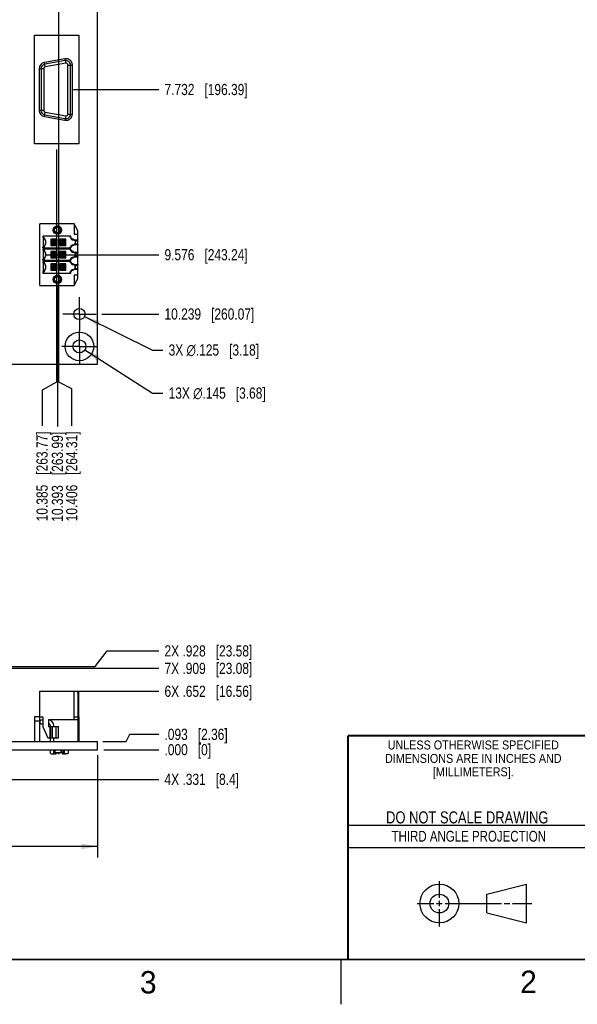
# Model space of a CAD drawing. Header units: inches. Extents: x 0 to 34, y 0 to 22.
# Tile 65 of 84: x 21.9 to 28.1, y 0 to 11. Entities that reach past the tile are written whole.
import ezdxf

# ---------------------------------------------------------------- set-up
doc = ezdxf.new("R2010")
doc.units = ezdxf.units.IN
doc.header["$LTSCALE"] = 1.87
doc.header["$MEASUREMENT"] = 0
doc.linetypes.add('CENTER', pattern=[0.6, 0.375, -0.075, 0.075, -0.075])
doc.layers.get('0').update_dxf_attribs({"linetype": 'CONTINUOUS'})
for name, color, linetype in [('02___PRT_ALL_AXES', 7, 'CONTINUOUS'), ('03___PRT_ALL_CURVES', 7, 'CONTINUOUS'), ('DIMENSIONS', 7, 'CONTINUOUS')]:
    doc.layers.add(name, color=color, linetype=linetype)
doc.styles.get("Standard").update_dxf_attribs({"font": 'txt', "width": 0.8})
doc.styles.add('TEXTSTYLE_2', font='txt')
doc.styles.add('TEXTSTYLE_3', font='txt', dxfattribs={"width": 0.9})
doc.dimstyles.new('DIMSTYLE_1', dxfattribs={"dimtxt": 0.125, "dimasz": 0.18, "dimexe": 0.125, "dimexo": 0.0625, "dimgap": 0.09, "dimtad": 0, "dimtih": 1, "dimtoh": 1, "dimdec": 3, "dimzin": 4, "dimdsep": 46, "dimtxsty": 'STANDARD', "dimblk": '_FILLED', "dimblk1": '_FILLED', "dimblk2": '_FILLED', "dimcen": 0.09, "dimadec": 0, "dimazin": 0, "dimtp": 0.001, "dimtm": 0.001, "dimtfac": 1, "dimtdec": 3, "dimtofl": 0, "dimtmove": 0, "dimatfit": 2, "dimldrblk": '_FILLED', "dimfxl": 1, "dimtolj": 1, "dimtzin": 4, "dimarcsym": 0})
doc.dimstyles.new('DIMSTYLE_2', dxfattribs={"dimtxt": 0.125, "dimasz": 0.18, "dimexe": 0.125, "dimexo": 0.0625, "dimgap": 0.03125, "dimtad": 0, "dimtih": 1, "dimtoh": 1, "dimdec": 3, "dimzin": 4, "dimdsep": 46, "dimtxsty": 'STANDARD', "dimblk": '_FILLED', "dimblk1": '_FILLED', "dimblk2": '_FILLED', "dimcen": 0.09, "dimadec": 0, "dimazin": 0, "dimtp": 0.001, "dimtm": 0.001, "dimtfac": 1, "dimtdec": 3, "dimtofl": 0, "dimtmove": 0, "dimatfit": 3, "dimldrblk": '_FILLED', "dimfxl": 1, "dimtolj": 1, "dimtzin": 4, "dimarcsym": 0})
doc.dimstyles.new('DIMSTYLE_3', dxfattribs={"dimtxt": 0.125, "dimasz": 0.18, "dimexe": 0.125, "dimexo": 0.0625, "dimgap": 0.0625, "dimtad": 0, "dimtih": 1, "dimtoh": 1, "dimdec": 3, "dimzin": 4, "dimdsep": 46, "dimtxsty": 'STANDARD', "dimblk": '_FILLED', "dimblk1": '_FILLED', "dimblk2": '_FILLED', "dimcen": 0.09, "dimadec": 0, "dimazin": 0, "dimtp": 0.001, "dimtm": 0.001, "dimtfac": 1, "dimtdec": 3, "dimtofl": 0, "dimtmove": 0, "dimatfit": 3, "dimldrblk": '_FILLED', "dimfxl": 1, "dimtolj": 1, "dimtzin": 4, "dimarcsym": 0})

# ---------------------------------------------------------------- blocks, each defined once
blk = doc.blocks.new('_FILLED')
at = {"color": 0, "linetype": 'BYBLOCK'}
blk.add_solid([(0, 0), (-1, 0.174), (-1, -0.174)], dxfattribs=at)
blk = doc.blocks.new('*D1')
at = {"layer": 'DIMENSIONS', "color": 2, "linetype": 'CONTINUOUS'}
for p, q in [((22.641, 7.308), (23.396, 6.825)), ((23.396, 6.825), (23.513, 6.825))]:
    blk.add_line(p, q, dxfattribs=at)
at = {"layer": 'DIMENSIONS', "color": 2, "linetype": 'CONTINUOUS', "xscale": 0.18, "yscale": 0.18, "zscale": 0.18, "rotation": 147.3766360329}
blk.add_blockref('_FILLED', (22.641, 7.308), dxfattribs=at)
at = {"layer": 'DIMENSIONS', "color": 2, "linetype": 'CONTINUOUS', "insert": (23.576, 6.888), "char_height": 0.125, "width": 1.69167, "attachment_point": 1, "line_spacing_factor": 0.9}
blk.add_mtext('13X \\Fgdt;{\\Fgdt;n}\\Ftxt;.145{\\Ftxt.shx;\\W1.000000;\\H0.125000; }[3.68]', dxfattribs=at)
blk = doc.blocks.new('*D2')
at = {"layer": 'DIMENSIONS', "color": 2, "linetype": 'CONTINUOUS'}
for p, q in [((22.636, 7.68), (23.396, 7.306)), ((23.396, 7.306), (23.513, 7.306))]:
    blk.add_line(p, q, dxfattribs=at)
at = {"layer": 'DIMENSIONS', "color": 2, "linetype": 'CONTINUOUS', "xscale": 0.18, "yscale": 0.18, "zscale": 0.18, "rotation": 153.7647312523}
blk.add_blockref('_FILLED', (22.636, 7.68), dxfattribs=at)
at = {"layer": 'DIMENSIONS', "color": 2, "linetype": 'CONTINUOUS', "insert": (23.576, 7.369), "char_height": 0.125, "width": 1.69167, "attachment_point": 1, "line_spacing_factor": 0.9}
blk.add_mtext('3X \\Fgdt;{\\Fgdt;n}\\Ftxt;.125{\\Ftxt.shx;\\W1.000000;\\H0.125000; }[3.18] ', dxfattribs=at)
blk = doc.blocks.new('*D3')
at = {"layer": 'DIMENSIONS', "color": 2, "linetype": 'CONTINUOUS'}
blk.add_line((18.585, 2.512), (23.468, 2.512), dxfattribs=at)
at = {"layer": 'DIMENSIONS', "color": 2, "linetype": 'CONTINUOUS', "insert": (23.53, 2.575), "char_height": 0.125, "width": 1.325, "attachment_point": 1, "line_spacing_factor": 0.9}
blk.add_mtext('4X .331{\\Ftxt.shx;\\W1.000000;\\H0.125000; }[8.4]', dxfattribs=at)
blk = doc.blocks.new('*D4')
at = {"layer": 'DIMENSIONS', "color": 2, "linetype": 'CONTINUOUS'}
blk.add_line((22.852, 2.843), (23.468, 2.843), dxfattribs=at)
at = {"layer": 'DIMENSIONS', "color": 2, "linetype": 'CONTINUOUS', "insert": (23.53, 2.906), "char_height": 0.125, "width": 0.825, "attachment_point": 1, "line_spacing_factor": 0.9}
blk.add_mtext('.000{\\Ftxt.shx;\\W1.000000;\\H0.125000; }[0]', dxfattribs=at)
blk = doc.blocks.new('*D5')
at = {"layer": 'DIMENSIONS', "color": 2, "linetype": 'CONTINUOUS'}
blk.add_line((22.391, 3.495), (23.468, 3.495), dxfattribs=at)
at = {"layer": 'DIMENSIONS', "color": 2, "linetype": 'CONTINUOUS', "insert": (23.53, 3.558), "char_height": 0.125, "width": 1.525, "attachment_point": 1, "line_spacing_factor": 0.9}
blk.add_mtext('6X .652{\\Ftxt.shx;\\W1.000000;\\H0.125000; }[16.56]', dxfattribs=at)
blk = doc.blocks.new('*D6')
at = {"layer": 'DIMENSIONS', "color": 2, "linetype": 'CONTINUOUS'}
for p, q in [((23.102, 2.936), (23.143, 3.015)), ((23.143, 3.015), (23.468, 3.015)), ((22.843, 2.936), (23.102, 2.936))]:
    blk.add_line(p, q, dxfattribs=at)
at = {"layer": 'DIMENSIONS', "color": 2, "linetype": 'CONTINUOUS', "insert": (23.53, 3.077), "char_height": 0.125, "width": 1.125, "attachment_point": 1, "line_spacing_factor": 0.9}
blk.add_mtext('.093{\\Ftxt.shx;\\W1.000000;\\H0.125000; }[2.36]', dxfattribs=at)
blk = doc.blocks.new('*D8')
at = {"layer": 'DIMENSIONS', "color": 2, "linetype": 'CONTINUOUS'}
blk.add_line((21.584, 3.752), (23.468, 3.752), dxfattribs=at)
at = {"layer": 'DIMENSIONS', "color": 2, "linetype": 'CONTINUOUS', "insert": (23.53, 3.814), "char_height": 0.125, "width": 1.525, "attachment_point": 1, "line_spacing_factor": 0.9}
blk.add_mtext('7X .909{\\Ftxt.shx;\\W1.000000;\\H0.125000; }[23.08]', dxfattribs=at)
blk = doc.blocks.new('*D10')
at = {"layer": 'DIMENSIONS', "color": 2, "linetype": 'CONTINUOUS'}
for p, q in [((22.754, 3.771), (22.89, 3.946)), ((22.89, 3.946), (23.468, 3.946)), ((14.792, 3.771), (22.754, 3.771))]:
    blk.add_line(p, q, dxfattribs=at)
at = {"layer": 'DIMENSIONS', "color": 2, "linetype": 'CONTINUOUS', "insert": (23.53, 4.009), "char_height": 0.125, "width": 1.525, "attachment_point": 1, "line_spacing_factor": 0.9}
blk.add_mtext('2X .928{\\Ftxt.shx;\\W1.000000;\\H0.125000; }[23.58]', dxfattribs=at)
blk = doc.blocks.new('*D12')
at = {"layer": 'DIMENSIONS', "color": 2, "linetype": 'CONTINUOUS'}
for p, q in [((7.78, 2.781), (7.78, 1.638)), ((22.78, 2.781), (22.78, 1.638)), ((7.78, 1.763), (14.505, 1.763)), ((22.78, 1.763), (16.055, 1.763))]:
    blk.add_line(p, q, dxfattribs=at)
at = {"layer": 'DIMENSIONS', "color": 2, "linetype": 'CONTINUOUS', "xscale": 0.18, "yscale": 0.18, "zscale": 0.18, "rotation": 180}
blk.add_blockref('_FILLED', (7.78, 1.763), dxfattribs=at)
at = {"layer": 'DIMENSIONS', "color": 2, "linetype": 'CONTINUOUS', "xscale": 0.18, "yscale": 0.18, "zscale": 0.18}
blk.add_blockref('_FILLED', (22.78, 1.763), dxfattribs=at)
at = {"layer": 'DIMENSIONS', "color": 2, "linetype": 'CONTINUOUS', "insert": (15.28, 1.825), "char_height": 0.125, "width": 1.425, "attachment_point": 2, "line_spacing_factor": 0.9}
blk.add_mtext('(15.000{\\Ftxt.shx;\\W1.000000;\\H0.125000; }[381])', dxfattribs=at)
blk = doc.blocks.new('*D59')
at = {"layer": 'DIMENSIONS', "color": 2, "linetype": 'CONTINUOUS'}
blk.add_line((22.334, 8.033), (22.334, 6.454), dxfattribs=at)
at = {"layer": 'DIMENSIONS', "color": 2, "linetype": 'CONTINUOUS', "insert": (22.271, 6.392), "char_height": 0.125, "width": 1.525, "attachment_point": 3, "rotation": 90, "line_spacing_factor": 0.9}
blk.add_mtext('10.393{\\Ftxt.shx;\\W1.000000;\\H0.125000; }[263.99]', dxfattribs=at)
blk = doc.blocks.new('*D63')
at = {"layer": 'DIMENSIONS', "color": 2, "linetype": 'CONTINUOUS'}
blk.add_line((22.513, 10.215), (23.468, 10.215), dxfattribs=at)
at = {"layer": 'DIMENSIONS', "color": 2, "linetype": 'CONTINUOUS', "insert": (23.53, 10.278), "char_height": 0.125, "width": 1.425, "attachment_point": 1, "line_spacing_factor": 0.9}
blk.add_mtext('7.732{\\Ftxt.shx;\\W1.000000;\\H0.125000; }[196.39]', dxfattribs=at)
blk = doc.blocks.new('*D64')
at = {"layer": 'DIMENSIONS', "color": 2, "linetype": 'CONTINUOUS'}
blk.add_line((22.199, 8.371), (23.468, 8.371), dxfattribs=at)
at = {"layer": 'DIMENSIONS', "color": 2, "linetype": 'CONTINUOUS', "insert": (23.53, 8.433), "char_height": 0.125, "width": 1.425, "attachment_point": 1, "line_spacing_factor": 0.9}
blk.add_mtext('9.576{\\Ftxt.shx;\\W1.000000;\\H0.125000; }[243.24]', dxfattribs=at)
blk = doc.blocks.new('*D65')
at = {"layer": 'DIMENSIONS', "color": 2, "linetype": 'CONTINUOUS'}
blk.add_line((22.83, 7.708), (23.468, 7.708), dxfattribs=at)
at = {"layer": 'DIMENSIONS', "color": 2, "linetype": 'CONTINUOUS', "insert": (23.53, 7.771), "char_height": 0.125, "width": 1.525, "attachment_point": 1, "line_spacing_factor": 0.9}
blk.add_mtext('10.239{\\Ftxt.shx;\\W1.000000;\\H0.125000; }[260.07]', dxfattribs=at)
blk = doc.blocks.new('*D92')
at = {"layer": 'DIMENSIONS', "color": 2, "linetype": 'CONTINUOUS'}
for p, q in [((22.325, 9.546), (22.325, 6.949)), ((22.325, 6.949), (22.162, 6.858)), ((22.162, 6.858), (22.162, 6.46))]:
    blk.add_line(p, q, dxfattribs=at)
at = {"layer": 'DIMENSIONS', "color": 2, "linetype": 'CONTINUOUS', "insert": (22.1, 6.397), "char_height": 0.125, "width": 1.525, "attachment_point": 3, "rotation": 90, "line_spacing_factor": 0.9}
blk.add_mtext('10.385{\\Ftxt.shx;\\W1.000000;\\H0.125000; }[263.77]', dxfattribs=at)
blk = doc.blocks.new('*D93')
at = {"layer": 'DIMENSIONS', "color": 2, "linetype": 'CONTINUOUS'}
for p, q in [((22.346, 11.164), (22.346, 6.952)), ((22.346, 6.952), (22.493, 6.878)), ((22.493, 6.878), (22.493, 6.46))]:
    blk.add_line(p, q, dxfattribs=at)
at = {"layer": 'DIMENSIONS', "color": 2, "linetype": 'CONTINUOUS', "insert": (22.431, 6.397), "char_height": 0.125, "width": 1.525, "attachment_point": 3, "rotation": 90, "line_spacing_factor": 0.9}
blk.add_mtext('10.406{\\Ftxt.shx;\\W1.000000;\\H0.125000; }[264.31]', dxfattribs=at)

msp = doc.modelspace()

# ---------------------------------------------------------------- linework, layer by layer
at = {"color": 7, "linetype": 'CONTINUOUS'}
for p, q in [((22.7802, 7.147), (22.7802, 18.147)), ((22.0777, 10.8221), (22.5717, 10.8221)), ((22.0777, 9.6081), (22.0777, 10.8221)), ((22.5717, 10.8221), (22.5717, 9.6081)), ((22.4185, 10.5579), (22.1885, 10.5174)), ((22.4185, 10.5579), (22.4272, 10.5087)), ((22.1307, 10.4484), (22.1807, 10.4484)), ((22.1307, 10.4484), (22.1307, 9.9817)), ((22.1507, 10.4484), (22.1507, 9.9817)), ((22.1807, 10.4484), (22.1807, 9.9817)), ((22.1972, 10.4681), (22.1885, 10.5174)), ((22.422, 10.5382), (22.192, 10.4977)), ((22.4272, 10.5087), (22.1972, 10.4681)), ((22.4507, 10.489), (22.5007, 10.489)), ((22.4507, 9.9411), (22.4507, 10.489)), ((22.4807, 9.9411), (22.4807, 10.489)), ((22.5007, 9.9411), (22.5007, 10.489)), ((22.1807, 9.9817), (22.1307, 9.9817)), ((22.1885, 9.9128), (22.1972, 9.962)), ((22.1885, 9.9128), (22.4185, 9.8722)), ((22.192, 9.9325), (22.422, 9.8919)), ((22.1972, 9.962), (22.4272, 9.9214)), ((22.4272, 9.9214), (22.4185, 9.8722)), ((22.4507, 9.9411), (22.5007, 9.9411)), ((22.5717, 9.6081), (22.0777, 9.6081)), ((22.5068, 8.5382), (22.5083, 8.5437)), ((22.5311, 8.5242), (22.5068, 8.5382)), ((22.5311, 8.4927), (22.5068, 8.4787)), ((22.5083, 8.4732), (22.5068, 8.4787)), ((22.5081, 8.5438), (22.535, 8.5282)), ((22.535, 8.4887), (22.5081, 8.4731)), ((22.522, 8.5356), (22.522, 8.5325)), ((22.522, 8.4844), (22.522, 8.4813)), ((22.5277, 8.5325), (22.5272, 8.5325)), ((22.5272, 8.4844), (22.5277, 8.4844)), ((22.5302, 8.5301), (22.5338, 8.528)), ((22.5338, 8.4889), (22.5302, 8.4868)), ((22.5331, 8.5253), (22.5311, 8.5242)), ((22.5311, 8.4927), (22.5331, 8.4915)), ((22.5338, 8.528), (22.5331, 8.5254)), ((22.5331, 8.5254), (22.5331, 8.5253)), ((22.5331, 8.4916), (22.5331, 8.4915)), ((22.5331, 8.4915), (22.5338, 8.4889)), ((22.5333, 8.5252), (22.535, 8.5282)), ((22.5333, 8.4916), (22.535, 8.4887)), ((22.5507, 8.5301), (22.547, 8.528)), ((22.547, 8.528), (22.5507, 8.5301)), ((22.5507, 8.4868), (22.547, 8.4889)), ((22.547, 8.4889), (22.5507, 8.4868)), ((22.5535, 8.5318), (22.5507, 8.5301)), ((22.5507, 8.4868), (22.5536, 8.4851)), ((22.5533, 8.5322), (22.5532, 8.5324)), ((22.5533, 8.4847), (22.5532, 8.4845)), ((22.5536, 8.5325), (22.5533, 8.5325)), ((22.5533, 8.5322), (22.5537, 8.5324)), ((22.5537, 8.4845), (22.5533, 8.4847)), ((22.5533, 8.4844), (22.5536, 8.4844)), ((22.5535, 8.5318), (22.5539, 8.532)), ((22.5539, 8.532), (22.5535, 8.5318)), ((22.5536, 8.4851), (22.5539, 8.4849)), ((22.5539, 8.4849), (22.5536, 8.4851)), ((22.5539, 8.532), (22.5546, 8.5325)), ((22.5546, 8.5324), (22.5539, 8.532)), ((22.5539, 8.4849), (22.5546, 8.4845)), ((22.5546, 8.4844), (22.5539, 8.4849)), ((22.5588, 8.5353), (22.5621, 8.5372)), ((22.5588, 8.5356), (22.5588, 8.5325)), ((22.56, 8.5355), (22.5588, 8.5348)), ((22.5588, 8.4844), (22.5588, 8.4813)), ((22.5588, 8.4821), (22.56, 8.4814)), ((22.5621, 8.4797), (22.5588, 8.4816)), ((22.5606, 8.5358), (22.56, 8.5355)), ((22.56, 8.4814), (22.5606, 8.4811)), ((22.5619, 8.5366), (22.5606, 8.5358)), ((22.5606, 8.4811), (22.5619, 8.4803)), ((22.5619, 8.5373), (22.5619, 8.5335)), ((22.5619, 8.5368), (22.5619, 8.5372)), ((22.5619, 8.4834), (22.5619, 8.4796)), ((22.5619, 8.4797), (22.5619, 8.4801)), ((22.5621, 8.5372), (22.562, 8.5374)), ((22.5621, 8.4797), (22.562, 8.4795)), ((22.5068, 8.4004), (22.5083, 8.4059)), ((22.5311, 8.3864), (22.5068, 8.4004)), ((22.5081, 8.406), (22.535, 8.3904)), ((22.522, 8.3978), (22.522, 8.3947)), ((22.5277, 8.3947), (22.5272, 8.3947)), ((22.5302, 8.3923), (22.5338, 8.3902)), ((22.5331, 8.3876), (22.5311, 8.3864)), ((22.5338, 8.3902), (22.5331, 8.3876)), ((22.5331, 8.3876), (22.5331, 8.3875)), ((22.5333, 8.3875), (22.535, 8.3904)), ((22.5507, 8.3923), (22.547, 8.3902)), ((22.547, 8.3902), (22.5507, 8.3923)), ((22.5535, 8.394), (22.5507, 8.3923)), ((22.5533, 8.3944), (22.5532, 8.3946)), ((22.5536, 8.3947), (22.5533, 8.3947)), ((22.5533, 8.3944), (22.5537, 8.3946)), ((22.5539, 8.3942), (22.5535, 8.394)), ((22.5535, 8.394), (22.5539, 8.3942)), ((22.5539, 8.3942), (22.5546, 8.3947)), ((22.5546, 8.3946), (22.5539, 8.3942)), ((22.5588, 8.3975), (22.5621, 8.3994)), ((22.5588, 8.3978), (22.5588, 8.3947)), ((22.56, 8.3977), (22.5588, 8.397)), ((22.5606, 8.398), (22.56, 8.3977)), ((22.5619, 8.3988), (22.5606, 8.398)), ((22.5619, 8.3995), (22.5619, 8.3957)), ((22.5619, 8.399), (22.5619, 8.3994)), ((22.5621, 8.3994), (22.562, 8.3996)), ((22.5311, 8.3549), (22.5068, 8.3409)), ((22.5083, 8.3354), (22.5068, 8.3409)), ((22.5068, 8.2626), (22.5083, 8.2681)), ((22.5311, 8.2486), (22.5068, 8.2626)), ((22.535, 8.3509), (22.5081, 8.3353)), ((22.5081, 8.2682), (22.535, 8.2526)), ((22.522, 8.3466), (22.522, 8.3435)), ((22.522, 8.26), (22.522, 8.2569)), ((22.5272, 8.3466), (22.5277, 8.3466)), ((22.5277, 8.2569), (22.5272, 8.2569)), ((22.5338, 8.3511), (22.5302, 8.349)), ((22.5302, 8.2545), (22.5338, 8.2524)), ((22.5311, 8.3549), (22.5331, 8.3538)), ((22.5331, 8.2498), (22.5311, 8.2486)), ((22.5331, 8.3538), (22.5331, 8.3537)), ((22.5331, 8.3537), (22.5338, 8.3511)), ((22.5338, 8.2524), (22.5331, 8.2498)), ((22.5331, 8.2498), (22.5331, 8.2497)), ((22.5333, 8.3539), (22.535, 8.3509)), ((22.5333, 8.2497), (22.535, 8.2526)), ((22.5507, 8.349), (22.547, 8.3511)), ((22.547, 8.3511), (22.5507, 8.349)), ((22.5507, 8.2545), (22.547, 8.2524)), ((22.547, 8.2524), (22.5507, 8.2545)), ((22.5507, 8.349), (22.5535, 8.3473)), ((22.5536, 8.2562), (22.5507, 8.2545)), ((22.5533, 8.3469), (22.5532, 8.3467)), ((22.5533, 8.2566), (22.5532, 8.2568)), ((22.5537, 8.3467), (22.5533, 8.3469)), ((22.5533, 8.3466), (22.5536, 8.3466)), ((22.5536, 8.2569), (22.5533, 8.2569)), ((22.5533, 8.2566), (22.5537, 8.2568)), ((22.5539, 8.3471), (22.5535, 8.3473)), ((22.5535, 8.3473), (22.5539, 8.3471)), ((22.5539, 8.2564), (22.5536, 8.2562)), ((22.5536, 8.2563), (22.5539, 8.2564)), ((22.5546, 8.3466), (22.5539, 8.3471)), ((22.5539, 8.3471), (22.5546, 8.3467)), ((22.5539, 8.2564), (22.5546, 8.2569)), ((22.5546, 8.2568), (22.5539, 8.2564)), ((22.5588, 8.3466), (22.5588, 8.3435)), ((22.5588, 8.3443), (22.56, 8.3436)), ((22.5621, 8.3419), (22.5588, 8.3438)), ((22.5588, 8.2598), (22.5621, 8.2617)), ((22.5588, 8.26), (22.5588, 8.2569)), ((22.56, 8.2599), (22.5588, 8.2592)), ((22.56, 8.3436), (22.5606, 8.3433)), ((22.5606, 8.2603), (22.56, 8.2599)), ((22.5606, 8.3433), (22.5619, 8.3425)), ((22.5619, 8.261), (22.5606, 8.2603)), ((22.5619, 8.3456), (22.5619, 8.3418)), ((22.5619, 8.3419), (22.5619, 8.3423)), ((22.5619, 8.2617), (22.5619, 8.2579)), ((22.5619, 8.2612), (22.5619, 8.2616)), ((22.5621, 8.3419), (22.562, 8.3417)), ((22.5621, 8.2617), (22.562, 8.2618)), ((22.5311, 8.2171), (22.5068, 8.2031)), ((22.5083, 8.1976), (22.5068, 8.2031)), ((22.535, 8.2131), (22.5081, 8.1975)), ((22.522, 8.2088), (22.522, 8.2057)), ((22.5272, 8.2088), (22.5277, 8.2088)), ((22.5338, 8.2133), (22.5302, 8.2112)), ((22.5311, 8.2171), (22.5331, 8.216)), ((22.5331, 8.216), (22.5331, 8.2159)), ((22.5331, 8.2159), (22.5338, 8.2133)), ((22.5333, 8.2161), (22.535, 8.2131)), ((22.5507, 8.2112), (22.547, 8.2133)), ((22.547, 8.2133), (22.5507, 8.2112)), ((22.5507, 8.2112), (22.5535, 8.2095)), ((22.5533, 8.2091), (22.5532, 8.2089)), ((22.5537, 8.2089), (22.5533, 8.2091)), ((22.5533, 8.2088), (22.5536, 8.2088)), ((22.5539, 8.2093), (22.5535, 8.2095)), ((22.5535, 8.2095), (22.5539, 8.2093)), ((22.5546, 8.2088), (22.5539, 8.2093)), ((22.5539, 8.2093), (22.5546, 8.209)), ((22.5588, 8.2088), (22.5588, 8.2057)), ((22.5588, 8.2065), (22.56, 8.2058)), ((22.5621, 8.2041), (22.5588, 8.206)), ((22.56, 8.2058), (22.5606, 8.2055)), ((22.5606, 8.2055), (22.5619, 8.2047)), ((22.5619, 8.2078), (22.5619, 8.204)), ((22.5619, 8.2041), (22.5619, 8.2045)), ((22.5621, 8.2041), (22.562, 8.2039)), ((21.6017, 7.147), (22.7802, 7.147)), ((22.5621, 3.4769), (22.5619, 3.4769)), ((22.5621, 3.4769), (22.562, 3.4951)), ((22.1367, 3.212), (22.0777, 3.212)), ((22.0777, 3.212), (22.0777, 2.936)), ((22.5717, 3.212), (22.5619, 3.212)), ((22.5717, 3.212), (22.5717, 2.936)), ((22.1367, 3.162), (22.0777, 3.162)), ((22.5717, 3.162), (22.5619, 3.162)), ((7.7802, 2.936), (22.7802, 2.936)), ((22.7802, 2.843), (22.7802, 2.936)), ((7.7802, 2.843), (22.7802, 2.843)), ((22.3048, 2.811), (22.386, 2.811)), ((22.3383, 2.8022), (22.3356, 2.811)), ((22.3383, 2.8022), (22.354, 2.8022)), ((22.3397, 2.811), (22.3424, 2.8022)), ((22.3499, 2.8022), (22.3526, 2.811)), ((22.3567, 2.811), (22.354, 2.8022)), ((22.3757, 2.811), (22.3757, 2.843)), ((27.1331, 1.23), (27.5726, 1.3428)), ((27.5726, 0.9086), (27.5726, 1.3428)), ((27.1331, 1.02), (27.1331, 1.23)), ((27.1331, 1.02), (27.5726, 0.9086))]:
    msp.add_line(p, q, dxfattribs=at)
at = {"color": 6, "linetype": 'CONTINUOUS'}
for p, q in [((22.5206, 8.7151), (22.1367, 8.7151)), ((22.1367, 8.0262), (22.1367, 8.7151)), ((22.5619, 8.6364), (22.5206, 8.7151)), ((22.5206, 8.7151), (22.5206, 8.5949)), ((22.4827, 8.5773), (22.1706, 8.5773)), ((22.1706, 8.5773), (22.1706, 8.561)), ((22.1761, 8.564), (22.1761, 8.5773)), ((22.4773, 8.5773), (22.4773, 8.5613)), ((22.4827, 8.5637), (22.4827, 8.5773)), ((22.5619, 8.5949), (22.5206, 8.5949)), ((22.5619, 8.5375), (22.5619, 8.6364)), ((22.1761, 8.5572), (22.1761, 8.4597)), ((22.3309, 8.5432), (22.2614, 8.5432)), ((22.2614, 8.5432), (22.2765, 8.5281)), ((22.2614, 8.5432), (22.2614, 8.4737)), ((22.2614, 8.4737), (22.2765, 8.4888)), ((22.2614, 8.4737), (22.3309, 8.4737)), ((22.3158, 8.5281), (22.2765, 8.5281)), ((22.2765, 8.5281), (22.2765, 8.4888)), ((22.2765, 8.4888), (22.3158, 8.4888)), ((22.2804, 8.5242), (22.3119, 8.5242)), ((22.2804, 8.5242), (22.2804, 8.4927)), ((22.2804, 8.4927), (22.3119, 8.4927)), ((22.291, 8.4927), (22.291, 8.5242)), ((22.3014, 8.4927), (22.3014, 8.5242)), ((22.3119, 8.4927), (22.3119, 8.5242)), ((22.3309, 8.5432), (22.3158, 8.5281)), ((22.3158, 8.4888), (22.3158, 8.5281)), ((22.3158, 8.4888), (22.3309, 8.4737)), ((22.3309, 8.4737), (22.3309, 8.5432)), ((22.4293, 8.5432), (22.3598, 8.5432)), ((22.3598, 8.5432), (22.3749, 8.5281)), ((22.3598, 8.5432), (22.3598, 8.4737)), ((22.3598, 8.4737), (22.3749, 8.4888)), ((22.3598, 8.4737), (22.4293, 8.4737)), ((22.4143, 8.5281), (22.3749, 8.5281)), ((22.3749, 8.5281), (22.3749, 8.4888)), ((22.3749, 8.4888), (22.4143, 8.4888)), ((22.3788, 8.5242), (22.4103, 8.5242)), ((22.3788, 8.5242), (22.3788, 8.4927)), ((22.3788, 8.4927), (22.4103, 8.4927)), ((22.3894, 8.4927), (22.3894, 8.5242)), ((22.3998, 8.4927), (22.3998, 8.5242)), ((22.4103, 8.4927), (22.4103, 8.5242)), ((22.4293, 8.5432), (22.4143, 8.5281)), ((22.4143, 8.4888), (22.4143, 8.5281)), ((22.4143, 8.4888), (22.4293, 8.4737)), ((22.4293, 8.4737), (22.4293, 8.5432)), ((22.4943, 8.5382), (22.5068, 8.5382)), ((22.5068, 8.4787), (22.4943, 8.4787)), ((22.5083, 8.5437), (22.4977, 8.5437)), ((22.4977, 8.4732), (22.5083, 8.4732)), ((22.522, 8.5325), (22.5272, 8.5325)), ((22.522, 8.4844), (22.5272, 8.4844)), ((22.5532, 8.5325), (22.5277, 8.5325)), ((22.5277, 8.4844), (22.5532, 8.4844)), ((22.5311, 8.5242), (22.5311, 8.4927)), ((22.5318, 8.5301), (22.5507, 8.5301)), ((22.5507, 8.4868), (22.5318, 8.4868)), ((22.5331, 8.5253), (22.5331, 8.4916)), ((22.5333, 8.5253), (22.5477, 8.5253)), ((22.5333, 8.4916), (22.5477, 8.4916)), ((22.535, 8.528), (22.547, 8.528)), ((22.547, 8.4889), (22.535, 8.4889)), ((22.547, 8.528), (22.5477, 8.5253)), ((22.5477, 8.4916), (22.547, 8.4889)), ((22.5619, 8.5335), (22.5477, 8.5253)), ((22.5477, 8.4916), (22.5619, 8.4834)), ((22.5532, 8.5325), (22.5619, 8.5375)), ((22.5619, 8.4794), (22.5532, 8.4844)), ((22.5536, 8.5325), (22.5588, 8.5325)), ((22.5536, 8.4844), (22.5588, 8.4844)), ((22.5619, 8.4834), (22.5619, 8.5335)), ((22.5619, 8.3997), (22.5619, 8.4794)), ((22.1706, 8.4474), (22.1706, 8.4559)), ((22.1706, 8.4474), (22.4827, 8.4474)), ((22.4827, 8.4317), (22.1706, 8.4317)), ((22.1706, 8.4317), (22.1706, 8.4232)), ((22.1761, 8.4529), (22.1761, 8.4474)), ((22.1761, 8.4262), (22.1761, 8.4317)), ((22.1761, 8.4194), (22.1761, 8.3219)), ((22.3309, 8.4054), (22.2614, 8.4054)), ((22.2614, 8.4054), (22.2765, 8.3903)), ((22.2614, 8.4054), (22.2614, 8.3359)), ((22.3158, 8.3903), (22.2765, 8.3903)), ((22.2765, 8.3903), (22.2765, 8.351)), ((22.2804, 8.3864), (22.3119, 8.3864)), ((22.2804, 8.3864), (22.2804, 8.3549)), ((22.291, 8.3549), (22.291, 8.3864)), ((22.3014, 8.3549), (22.3014, 8.3864)), ((22.3119, 8.3549), (22.3119, 8.3864)), ((22.3309, 8.4054), (22.3158, 8.3903)), ((22.3158, 8.351), (22.3158, 8.3903)), ((22.3309, 8.3359), (22.3309, 8.4054)), ((22.4293, 8.4054), (22.3598, 8.4054)), ((22.3598, 8.4054), (22.3749, 8.3903)), ((22.3598, 8.4054), (22.3598, 8.3359)), ((22.4143, 8.3903), (22.3749, 8.3903)), ((22.3749, 8.3903), (22.3749, 8.351)), ((22.3788, 8.3864), (22.4103, 8.3864)), ((22.3788, 8.3864), (22.3788, 8.3549)), ((22.3894, 8.3549), (22.3894, 8.3864)), ((22.3998, 8.3549), (22.3998, 8.3864)), ((22.4103, 8.3549), (22.4103, 8.3864)), ((22.4293, 8.4054), (22.4143, 8.3903)), ((22.4143, 8.351), (22.4143, 8.3903)), ((22.4293, 8.3359), (22.4293, 8.4054)), ((22.4773, 8.4474), (22.4773, 8.4556)), ((22.4773, 8.4317), (22.4773, 8.4235)), ((22.4827, 8.4532), (22.4827, 8.4474)), ((22.4827, 8.4259), (22.4827, 8.4317)), ((22.4943, 8.4004), (22.5068, 8.4004)), ((22.5083, 8.4059), (22.4977, 8.4059)), ((22.522, 8.3947), (22.5272, 8.3947)), ((22.5532, 8.3947), (22.5277, 8.3947)), ((22.5311, 8.3864), (22.5311, 8.3549)), ((22.5318, 8.3923), (22.5507, 8.3923)), ((22.5331, 8.3875), (22.5331, 8.3538)), ((22.5333, 8.3875), (22.5477, 8.3875)), ((22.535, 8.3902), (22.547, 8.3902)), ((22.547, 8.3902), (22.5477, 8.3875)), ((22.5619, 8.3957), (22.5477, 8.3875)), ((22.5532, 8.3947), (22.5619, 8.3997)), ((22.5536, 8.3947), (22.5588, 8.3947)), ((22.5619, 8.3456), (22.5619, 8.3957)), ((22.1706, 8.3096), (22.1706, 8.3181)), ((22.1706, 8.3096), (22.4827, 8.3096)), ((22.4827, 8.2939), (22.1706, 8.2939)), ((22.1706, 8.2939), (22.1706, 8.2854)), ((22.1761, 8.3151), (22.1761, 8.3096)), ((22.1761, 8.2939), (22.1761, 8.2884)), ((22.1761, 8.2816), (22.1761, 8.1841)), ((22.2614, 8.3359), (22.2765, 8.351)), ((22.2614, 8.3359), (22.3309, 8.3359)), ((22.3309, 8.2676), (22.2614, 8.2676)), ((22.2614, 8.2676), (22.2765, 8.2525)), ((22.2614, 8.2676), (22.2614, 8.1981)), ((22.2765, 8.351), (22.3158, 8.351)), ((22.3158, 8.2525), (22.2765, 8.2525)), ((22.2765, 8.2525), (22.2765, 8.2132)), ((22.2804, 8.3549), (22.3119, 8.3549)), ((22.2804, 8.2486), (22.3119, 8.2486)), ((22.2804, 8.2486), (22.2804, 8.2171)), ((22.291, 8.2171), (22.291, 8.2486)), ((22.3014, 8.2171), (22.3014, 8.2486)), ((22.3119, 8.2171), (22.3119, 8.2486)), ((22.3158, 8.351), (22.3309, 8.3359)), ((22.3309, 8.2676), (22.3158, 8.2525)), ((22.3158, 8.2132), (22.3158, 8.2525)), ((22.3309, 8.1981), (22.3309, 8.2676)), ((22.3598, 8.3359), (22.3749, 8.351)), ((22.3598, 8.3359), (22.4293, 8.3359)), ((22.4293, 8.2676), (22.3598, 8.2676)), ((22.3598, 8.2676), (22.3749, 8.2525)), ((22.3598, 8.2676), (22.3598, 8.1981)), ((22.3749, 8.351), (22.4143, 8.351)), ((22.4143, 8.2525), (22.3749, 8.2525)), ((22.3749, 8.2525), (22.3749, 8.2132)), ((22.3788, 8.3549), (22.4103, 8.3549)), ((22.3788, 8.2486), (22.4103, 8.2486)), ((22.3788, 8.2486), (22.3788, 8.2171)), ((22.3894, 8.2171), (22.3894, 8.2486)), ((22.3998, 8.2171), (22.3998, 8.2486)), ((22.4103, 8.2171), (22.4103, 8.2486)), ((22.4143, 8.351), (22.4293, 8.3359)), ((22.4293, 8.2676), (22.4143, 8.2525)), ((22.4143, 8.2132), (22.4143, 8.2525)), ((22.4293, 8.1981), (22.4293, 8.2676)), ((22.4773, 8.3096), (22.4773, 8.3178)), ((22.4773, 8.2857), (22.4773, 8.2939)), ((22.4827, 8.3154), (22.4827, 8.3096)), ((22.4827, 8.2881), (22.4827, 8.2939)), ((22.5068, 8.3409), (22.4943, 8.3409)), ((22.4943, 8.2626), (22.5068, 8.2626)), ((22.4977, 8.3354), (22.5083, 8.3354)), ((22.5083, 8.2681), (22.4977, 8.2681)), ((22.522, 8.3466), (22.5272, 8.3466)), ((22.522, 8.2569), (22.5272, 8.2569)), ((22.5277, 8.3466), (22.5532, 8.3466)), ((22.5532, 8.2569), (22.5277, 8.2569)), ((22.5311, 8.2171), (22.5311, 8.2486)), ((22.5507, 8.349), (22.5318, 8.349)), ((22.5318, 8.2545), (22.5507, 8.2545)), ((22.5331, 8.2497), (22.5331, 8.216)), ((22.5333, 8.3538), (22.5477, 8.3538)), ((22.5333, 8.2497), (22.5477, 8.2497)), ((22.547, 8.3511), (22.535, 8.3511)), ((22.535, 8.2524), (22.547, 8.2524)), ((22.5477, 8.3538), (22.547, 8.3511)), ((22.547, 8.2524), (22.5477, 8.2497)), ((22.5477, 8.3538), (22.5619, 8.3456)), ((22.5619, 8.2579), (22.5477, 8.2497)), ((22.5619, 8.3416), (22.5532, 8.3466)), ((22.5532, 8.2569), (22.5619, 8.2619)), ((22.5536, 8.3466), (22.5588, 8.3466)), ((22.5536, 8.2569), (22.5588, 8.2569)), ((22.5619, 8.2619), (22.5619, 8.3416)), ((22.5619, 8.2078), (22.5619, 8.2579)), ((22.1706, 8.1803), (22.1706, 8.164)), ((22.1706, 8.164), (22.4827, 8.164)), ((22.1761, 8.1774), (22.1761, 8.164)), ((22.2614, 8.1981), (22.2765, 8.2132)), ((22.2614, 8.1981), (22.3309, 8.1981)), ((22.2765, 8.2132), (22.3158, 8.2132)), ((22.2804, 8.2171), (22.3119, 8.2171)), ((22.3158, 8.2132), (22.3309, 8.1981)), ((22.3598, 8.1981), (22.3749, 8.2132)), ((22.3598, 8.1981), (22.4293, 8.1981)), ((22.3749, 8.2132), (22.4143, 8.2132)), ((22.3788, 8.2171), (22.4103, 8.2171)), ((22.4143, 8.2132), (22.4293, 8.1981)), ((22.4773, 8.164), (22.4773, 8.18)), ((22.4827, 8.164), (22.4827, 8.1776)), ((22.5068, 8.2031), (22.4943, 8.2031)), ((22.4977, 8.1976), (22.5083, 8.1976)), ((22.5206, 8.1464), (22.5619, 8.1464)), ((22.5206, 8.1464), (22.5206, 8.0262)), ((22.522, 8.2088), (22.5272, 8.2088)), ((22.5277, 8.2088), (22.5532, 8.2088)), ((22.5507, 8.2112), (22.5318, 8.2112)), ((22.5333, 8.216), (22.5477, 8.216)), ((22.547, 8.2133), (22.535, 8.2133)), ((22.5477, 8.216), (22.547, 8.2133)), ((22.5477, 8.216), (22.5619, 8.2078)), ((22.5619, 8.2038), (22.5532, 8.2088)), ((22.5536, 8.2088), (22.5588, 8.2088)), ((22.5619, 8.1049), (22.5619, 8.2038)), ((22.5206, 8.0262), (22.5619, 8.1049)), ((22.1367, 8.0262), (22.5206, 8.0262)), ((22.1367, 3.4951), (22.5721, 3.4951)), ((22.1367, 2.936), (22.1367, 3.4951)), ((22.5206, 3.1782), (22.5206, 3.4951)), ((22.5619, 3.4951), (22.5619, 2.936)), ((22.5721, 2.936), (22.5721, 3.4951)), ((22.1682, 3.2077), (22.1367, 3.2077)), ((22.1761, 3.0915), (22.1761, 3.1998)), ((22.5206, 3.2097), (22.5619, 3.2097)), ((22.5721, 3.2077), (22.5717, 3.2077)), ((22.1485, 3.1723), (22.1406, 3.1644)), ((22.1406, 3.1408), (22.1406, 3.1644)), ((22.1406, 3.1408), (22.1485, 3.1329)), ((22.1761, 3.1723), (22.1485, 3.1723)), ((22.1485, 3.1329), (22.1761, 3.1329)), ((22.1761, 3.0915), (22.2253, 2.9754)), ((22.5619, 3.1782), (22.2351, 3.1782)), ((22.2351, 3.1782), (22.2351, 3.1014)), ((22.2351, 3.1014), (22.3454, 3.1014)), ((22.2489, 3.1014), (22.2489, 2.9754)), ((22.2548, 3.1014), (22.2548, 3.1132)), ((22.2568, 2.9754), (22.2568, 3.1014)), ((22.2725, 3.1014), (22.2725, 2.9754)), ((22.2804, 2.9754), (22.2804, 3.1014)), ((22.2942, 3.1014), (22.2942, 3.1132)), ((22.3186, 2.9754), (22.3186, 3.1014)), ((22.3454, 2.9754), (22.3454, 3.1014)), ((22.2253, 2.9754), (22.3454, 2.9754)), ((22.2548, 2.936), (22.2548, 2.9754)), ((22.2942, 2.936), (22.2942, 2.9754)), ((22.2548, 2.8061), (22.2548, 2.843)), ((22.2548, 2.8061), (22.2627, 2.7982)), ((22.2627, 2.7982), (22.2863, 2.7982)), ((22.2863, 2.7982), (22.2942, 2.8061)), ((22.29, 2.8019), (22.291, 2.7982)), ((22.291, 2.7982), (22.3014, 2.7982)), ((22.2942, 2.8061), (22.2942, 2.843)), ((22.3014, 2.7982), (22.3119, 2.8376)), ((22.3044, 2.8098), (22.3075, 2.7982)), ((22.3056, 2.811), (22.309, 2.7982)), ((22.3075, 2.7982), (22.3194, 2.7982)), ((22.3119, 2.843), (22.3119, 2.8376)), ((22.3194, 2.7982), (22.3229, 2.811)), ((22.3788, 2.8376), (22.3788, 2.843)), ((22.3788, 2.8376), (22.3894, 2.7982)), ((22.3894, 2.7982), (22.3998, 2.7982)), ((22.3998, 2.7982), (22.4103, 2.8376)), ((22.4029, 2.8098), (22.406, 2.7982)), ((22.4036, 2.8126), (22.4075, 2.7982)), ((22.406, 2.7982), (22.4179, 2.7982)), ((22.4103, 2.843), (22.4103, 2.8376)), ((22.4146, 2.8061), (22.4146, 2.843)), ((22.4146, 2.8061), (22.4225, 2.7982)), ((22.4179, 2.7982), (22.4188, 2.8019)), ((22.4185, 2.8007), (22.421, 2.7982)), ((22.4461, 2.7982), (22.421, 2.7982)), ((22.4461, 2.7982), (22.454, 2.8061)), ((22.454, 2.843), (22.454, 2.8061))]:
    msp.add_line(p, q, dxfattribs=at)
at = {"color": 2, "linetype": 'CONTINUOUS'}
for p, q in [((25.58, 2), (28.38, 2)), ((25.58, 1.75), (28.38, 1.75)), ((26.6016, 1.1882), (26.6016, 1.375)), ((26.3514, 1.1257), (26.5391, 1.1257)), ((26.5703, 1.1257), (26.6328, 1.1257)), ((26.6016, 1.0944), (26.6016, 1.1569)), ((26.6641, 1.1257), (27.2943, 1.1257)), ((27.3256, 1.1257), (27.3881, 1.1257)), ((27.4193, 1.1257), (27.6351, 1.1257)), ((26.6016, 0.8704), (26.6016, 1.0632)), ((25.5, 0.5), (25.5, 0))]:
    msp.add_line(p, q, dxfattribs=at)
at = {"color": 7, "linetype": 'CONTINUOUS', "const_width": 0.02}
for points in [[(25.58, 3), (33.5, 3)], [(25.58, 3), (25.58, 0.5)], [(0.5, 0.5), (33.5, 0.5)]]:
    msp.add_lwpolyline(points, dxfattribs=at)
at = {"color": 6, "linetype": 'CONTINUOUS'}
for centre, radius in [((22.3336, 8.6462), 0.0472), ((22.3336, 8.6462), 0.0433), ((22.3336, 8.6462), 0.0394), ((22.3336, 8.6462), 0.0308), ((22.3336, 8.0951), 0.0472), ((22.3336, 8.0951), 0.0433), ((22.3336, 8.0951), 0.0394), ((22.3336, 8.0951), 0.0308)]:
    msp.add_circle(centre, radius, dxfattribs=at)
at = {"color": 7, "linetype": 'CONTINUOUS'}
for centre, radius in [((26.6016, 1.1257), 0.2171), ((26.601, 1.125), 0.105)]:
    msp.add_circle(centre, radius, dxfattribs=at)
for centre, radius, start, end in [((22.4307, 10.489), 0.07, 0, 100), ((22.2007, 10.4484), 0.07, 100, 180), ((22.2007, 10.4484), 0.05, 100, 180), ((22.2007, 10.4484), 0.02, 100, 180), ((22.4307, 10.489), 0.05, 0, 100), ((22.4307, 10.489), 0.02, 0, 100), ((22.2007, 9.9817), 0.07, 180, 260), ((22.2007, 9.9817), 0.05, 180, 260), ((22.2007, 9.9817), 0.02, 180, 260), ((22.4307, 9.9411), 0.07, 260, 360), ((22.4307, 9.9411), 0.05, 260, 360), ((22.4307, 9.9411), 0.02, 260, 360), ((22.3523, 8.8638), 0.3882, 300.73713, 301.22715), ((22.3501, 8.1495), 0.3924, 58.76674, 59.26114), ((22.7648, 8.1938), 0.3985, 120.93734, 121.11341), ((22.7638, 8.8214), 0.3966, 238.88483, 239.06177), ((22.6741, 8.345), 0.2223, 120.75484, 120.92724), ((22.6734, 8.6708), 0.221, 239.07194, 239.24537), ((22.6325, 8.415), 0.1408, 120.11244, 120.78018), ((22.632, 8.6011), 0.1399, 239.21983, 239.8919), ((22.3523, 8.726), 0.3882, 300.73713, 301.22715), ((22.7648, 8.056), 0.3985, 120.93734, 121.11341), ((22.6741, 8.2072), 0.2223, 120.75484, 120.92724), ((22.6325, 8.2772), 0.1408, 120.11244, 120.78018), ((22.3529, 8.0164), 0.387, 58.77183, 59.26345), ((22.3495, 8.5929), 0.3937, 300.73942, 301.23224), ((22.7638, 8.6836), 0.3966, 238.88483, 239.06177), ((22.7648, 7.9182), 0.3985, 120.93734, 121.11341), ((22.6734, 8.533), 0.221, 239.07194, 239.24537), ((22.6741, 8.0694), 0.2223, 120.75484, 120.92724), ((22.632, 8.4633), 0.1399, 239.21983, 239.8919), ((22.6325, 8.1394), 0.1408, 120.11244, 120.78018), ((22.3529, 7.8786), 0.387, 58.77183, 59.26345), ((22.7638, 8.5458), 0.3966, 238.88483, 239.06177), ((22.6734, 8.3952), 0.221, 239.07194, 239.24537), ((22.632, 8.3255), 0.1399, 239.21983, 239.8919), ((22.1307, 3.232), 0.02, 270, 287.72036)]:
    msp.add_arc(centre, radius, start, end, dxfattribs=at)
at = {"color": 6, "linetype": 'CONTINUOUS'}
for centre, radius, start, end in [((22.3016, 8.3278), 0.2674, 117.99858, 119.33272), ((22.1387, 8.5084), 0.0615, 52.51933, 58.69389), ((22.1387, 8.5084), 0.0669, 303.97448, 56.02552), ((22.6271, 8.2261), 0.3671, 113.15552, 114.0862), ((22.43, 8.5084), 0.0709, 24.83035, 48.18969), ((22.43, 8.5084), 0.0709, 311.81031, 335.16965), ((22.43, 8.5084), 0.0763, 27.4808, 46.32831), ((22.43, 8.5084), 0.0763, 313.67169, 332.5192), ((22.2598, 8.688), 0.2783, 327.4275, 328.75268), ((22.2598, 8.3289), 0.2783, 31.24732, 32.5725), ((22.1387, 8.5084), 0.0615, 301.30611, 307.48067), ((22.3016, 8.6891), 0.2674, 240.66728, 242.00142), ((22.3016, 8.19), 0.2674, 117.99858, 119.33272), ((22.1387, 8.3707), 0.0615, 52.51933, 58.69389), ((22.1387, 8.3707), 0.0669, 303.97448, 56.02552), ((22.6271, 8.7908), 0.3671, 245.9138, 246.84448), ((22.6271, 8.0883), 0.3671, 113.15552, 114.0862), ((22.43, 8.3707), 0.0709, 24.83035, 48.18969), ((22.43, 8.3707), 0.0763, 27.4808, 46.32831), ((22.2598, 8.5502), 0.2783, 327.4275, 328.75268), ((22.1387, 8.3707), 0.0615, 301.30611, 307.48067), ((22.3016, 8.5513), 0.2674, 240.66728, 242.00142), ((22.3016, 8.0523), 0.2674, 117.99858, 119.33272), ((22.1387, 8.2329), 0.0615, 52.51933, 58.69389), ((22.1387, 8.2329), 0.0669, 303.97448, 56.02552), ((22.43, 8.3707), 0.0709, 311.81031, 335.16965), ((22.6271, 8.653), 0.3671, 245.9138, 246.84448), ((22.6271, 7.9505), 0.3671, 113.15552, 114.0862), ((22.43, 8.2329), 0.0709, 24.83035, 48.18969), ((22.43, 8.3707), 0.0763, 313.67169, 332.5192), ((22.43, 8.2329), 0.0763, 27.4808, 46.32831), ((22.2598, 8.1911), 0.2783, 31.24732, 32.5725), ((22.2598, 8.4124), 0.2783, 327.4275, 328.75268), ((22.1387, 8.2329), 0.0615, 301.30611, 307.48067), ((22.3016, 8.4135), 0.2674, 240.66728, 242.00142), ((22.43, 8.2329), 0.0709, 311.81031, 335.16965), ((22.6271, 8.5152), 0.3671, 245.9138, 246.84448), ((22.43, 8.2329), 0.0763, 313.67169, 332.5192), ((22.2598, 8.0533), 0.2783, 31.24732, 32.5725), ((22.1682, 3.1998), 0.00787, 0, 90), ((22.2351, 3.1132), 0.0591, 0, 90), ((22.2351, 3.1132), 0.0197, 0, 90)]:
    msp.add_arc(centre, radius, start, end, dxfattribs=at)
for points in [[(22.1761, 8.5572), (22.1791, 8.555), (22.1851, 8.5497), (22.1931, 8.5393), (22.1993, 8.5253), (22.2018, 8.5084), (22.1993, 8.4916), (22.1931, 8.4776), (22.1851, 8.4672), (22.1791, 8.4619), (22.1761, 8.4597)], [(22.1761, 8.4194), (22.1791, 8.4172), (22.1851, 8.4119), (22.1931, 8.4015), (22.1993, 8.3875), (22.2018, 8.3707), (22.1993, 8.3538), (22.1931, 8.3398), (22.1851, 8.3294), (22.1791, 8.3241), (22.1761, 8.3219)], [(22.1761, 8.2816), (22.1791, 8.2794), (22.1851, 8.2741), (22.1931, 8.2637), (22.1993, 8.2497), (22.2018, 8.2329), (22.1993, 8.216), (22.1931, 8.202), (22.1851, 8.1916), (22.1791, 8.1863), (22.1761, 8.1841)]]:
    msp.add_open_spline(points, degree=3, knots=[0, 0, 0, 0, 0.0992594, 0.2115478, 0.3440907, 0.5, 0.6559092, 0.7884521, 0.9007405, 1, 1, 1, 1], dxfattribs=at)
at = {"layer": '02___PRT_ALL_AXES', "color": 7, "linetype": 'CENTER'}
for p, q in [((22.5802, 7.708), (22.5802, 7.8955)), ((22.5802, 7.708), (22.3927, 7.708)), ((22.5802, 7.708), (22.7677, 7.708)), ((22.5802, 7.708), (22.5802, 7.5205)), ((22.5802, 7.347), (22.5802, 7.5205)), ((22.5802, 7.347), (22.3827, 7.347)), ((22.5802, 7.347), (22.7777, 7.347)), ((22.5802, 7.347), (22.5802, 7.1495))]:
    msp.add_line(p, q, dxfattribs=at)
at = {"layer": '02___PRT_ALL_AXES', "color": 7, "linetype": 'CONTINUOUS'}
for centre, radius in [((22.5802, 7.708), 0.0625), ((22.5802, 7.347), 0.0725)]:
    msp.add_circle(centre, radius, dxfattribs=at)
at = {"layer": '03___PRT_ALL_CURVES', "color": 4, "linetype": 'CONTINUOUS'}
msp.add_circle((22.5802, 7.347), 0.16, dxfattribs=at)

# ---------------------------------------------------------------- texts
at = {"color": 2, "linetype": 'CONTINUOUS', "line_spacing_factor": 0.9}
for s, insert, char_height, width, attachment_point, style in [('UNLESS OTHERWISE SPECIFIED', (26.9799, 2.9459), 0.1, 2.34, 2, 'TEXTSTYLE_3'), ('DIMENSIONS ARE IN INCHES AND', (26.9799, 2.7959), 0.1, 2.52, 2, 'TEXTSTYLE_3'), ('[MILLIMETERS].', (26.9799, 2.6459), 0.1, 1.26, 2, 'TEXTSTYLE_3'), ('3', (23.2555, 0.371), 0.25, 0.25, 1, 'TEXTSTYLE_2'), ('2', (27.5035, 0.3763), 0.25, 0.25, 1, 'TEXTSTYLE_2')]:
    msp.add_mtext(s, dxfattribs=dict(at, insert=insert, char_height=char_height, width=width, attachment_point=attachment_point, style=style))
at = {"color": 7, "linetype": 'CONTINUOUS', "insert": (26.9127, 2.1549), "char_height": 0.135, "width": 2.16, "attachment_point": 2, "line_spacing_factor": 0.9}
msp.add_mtext('DO NOT SCALE DRAWING', dxfattribs=at)
at = {"color": 2, "linetype": 'CONTINUOUS', "insert": (26.9296, 1.9368), "char_height": 0.12, "width": 2.112, "attachment_point": 2, "line_spacing_factor": 0.9}
msp.add_mtext('THIRD ANGLE PROJECTION', dxfattribs=at)

# ---------------------------------------------------------------- dimensions: what is measured, and where the dimension line sits
at = {"layer": 'DIMENSIONS', "color": 2, "linetype": 'CONTINUOUS'}
for feature_location, offset, dtype, origin, picture, middle in [((22.1992, 8.3707), (1.2684, 0), 0, (22.1367, 17.947), '*D64', (24.2427, 8.3707)), ((22.5132, 10.2151), (0.9545, 0), 0, (22.4507, 17.947), '*D63', (24.2427, 10.2151)), ((22.8302, 7.708), (0.6375, 0), 0, (22.7677, 17.947), '*D65', (24.2927, 7.708)), ((22.3461581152, 11.164238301), (0.1469216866, -4.7047007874), 0, (11.9401581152, 11.226738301), '*D93', (22.4930798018, 5.6345375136)), ((22.3246581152, 9.5455575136), (-0.1624978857, -3.08602), 0, (11.9401581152, 9.6080575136), '*D92', (22.1621602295, 5.6345375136)), ((22.3336, 8.0326), (0, -1.5782), 1, (11.9402, 8.0951), '*D59', (22.3336, 5.6293)), ((22.8427, 2.936), (0.625, 0.0785), 0, (22.7802, 2.843), '*D6', (24.0927, 3.0146)), ((22.85243375, 2.843036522), (0.6152243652, 0), 0, (15.2801581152, 2.843036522), '*D4', (23.9426581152, 2.843036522))]:
    dim = msp.add_ordinate_dim(feature_location=feature_location, offset=offset, dtype=dtype, origin=origin, dimstyle='DIMSTYLE_2', dxfattribs=at)
    dim.commit()
    dim.dimension.update_dxf_attribs({"geometry": picture, "text_midpoint": middle})
for p1, p2, text, picture, middle in [((22.6362, 7.6804), (22.5241, 7.7357), '3X %%c<> ', '*D2', (24.3715, 7.3061)), ((22.6412, 7.308), (22.5191, 7.3861), '13X %%c<>', '*D1', (24.4215, 6.825))]:
    dim = msp.add_diameter_dim_2p(p1=p1, p2=p2, text=text, dimstyle='DIMSTYLE_1', override={"dimpost": '<>'}, dxfattribs=at)
    dim.commit()
    dim.dimension.update_dxf_attribs({"geometry": picture, "text_midpoint": middle, "dimtype": 163})
for feature_location, offset, origin, text, picture, middle in [((14.7917, 3.7714), (8.676, 0.1747), (14.6112, 2.843), '2X <>', '*D10', (24.2927, 3.946)), ((21.5845, 3.7517), (1.8832, 0), (9.6367, 2.843), '7X <>', '*D8', (24.2927, 3.7517)), ((22.3911, 3.4951), (1.0765, 0), (22.3286, 2.843), '6X <>', '*D5', (24.2927, 3.4951)), ((18.5847, 2.5123), (4.883, 0), (15.2802, 2.843), '4X <>', '*D3', (24.1927, 2.5123))]:
    dim = msp.add_ordinate_dim(feature_location=feature_location, offset=offset, dtype=0, origin=origin, text=text, dimstyle='DIMSTYLE_2', dxfattribs=at)
    dim.commit()
    dim.dimension.update_dxf_attribs({"geometry": picture, "text_midpoint": middle})
dim = msp.add_linear_dim(base=(22.7802, 1.7626), p1=(7.7802, 2.843), p2=(22.7802, 2.843), text='(<>)', dimstyle='DIMSTYLE_3', dxfattribs=at)
dim.commit()
dim.dimension.update_dxf_attribs({"geometry": '*D12', "text_midpoint": (15.2802, 1.7626), "dimtype": 160})

doc.saveas('drawing.dxf')
